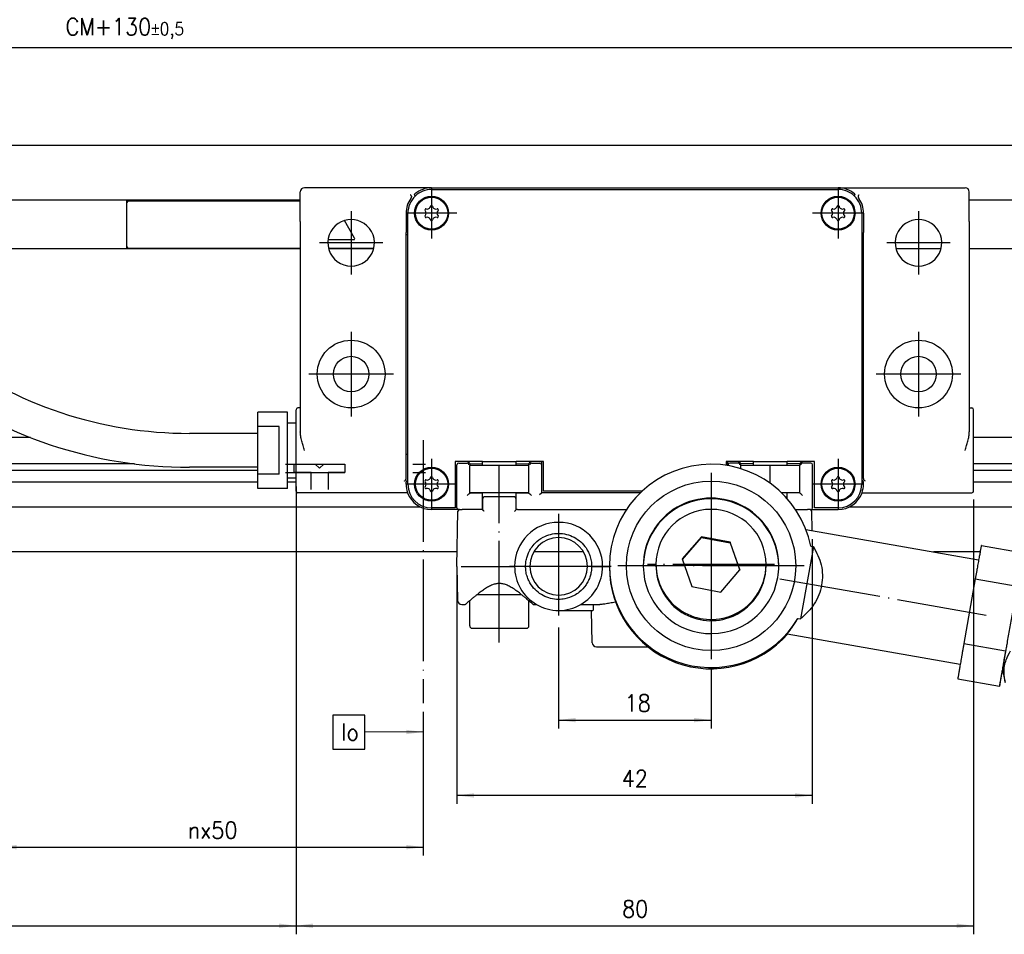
# Model space of a CAD drawing. Header units: millimetres. Extents: x -235 to 1299, y -109 to 485.
# Tile 5 of 33: x 67 to 183, y 89 to 197. Entities that reach past the tile are written whole.
import ezdxf

# ---------------------------------------------------------------- set-up
doc = ezdxf.new("R2010")
doc.units = ezdxf.units.MM
doc.linetypes.add('DASHED', pattern=[15, 7, -8])
doc.linetypes.add('DOT_CENTER', pattern=[14, 12, -1, 0, -1])
doc.layers.add('1', color=7, linetype='Continuous')
doc.styles.add('CONVERTER_11', font='txt.shx', dxfattribs={"width": 0.9})
doc.dimstyles.new('ME10_DIM_10', dxfattribs={"dimtxt": 2, "dimasz": 2, "dimexe": 1, "dimexo": 1, "dimgap": 1, "dimtad": 1, "dimdsep": 46, "dimtxsty": 'CONVERTER_11', "dimsah": 1, "dimcen": 0.09, "dimclrd": 2, "dimclre": 2, "dimclrt": 2, "dimadec": 0, "dimazin": 0, "dimtol": 1, "dimtp": 0.5, "dimtm": 0.5, "dimtfac": 0.75, "dimtdec": 0, "dimtix": 1, "dimtmove": 0, "dimatfit": 3, "dimfxl": 1, "dimtolj": 1, "dimtzin": 0, "dimarcsym": 0})
doc.dimstyles.new('ME10_DIM_16', dxfattribs={"dimtxt": 2, "dimasz": 2, "dimexe": 1, "dimexo": 1, "dimgap": 1, "dimtad": 1, "dimdsep": 46, "dimtxsty": 'CONVERTER_11', "dimsah": 1, "dimcen": 0.09, "dimclrd": 2, "dimclre": 2, "dimclrt": 2, "dimadec": 0, "dimazin": 0, "dimtfac": 1, "dimtdec": 4, "dimtix": 1, "dimtmove": 0, "dimatfit": 3, "dimfxl": 1, "dimtolj": 1, "dimtzin": 0, "dimarcsym": 0})
doc.dimstyles.new('ME10_DIM_17', dxfattribs={"dimtxt": 2, "dimasz": 2, "dimexe": 1, "dimexo": 1, "dimgap": 1, "dimtad": 1, "dimdsep": 46, "dimtxsty": 'CONVERTER_11', "dimsah": 1, "dimcen": 0.09, "dimclrd": 2, "dimclre": 2, "dimclrt": 2, "dimadec": 0, "dimazin": 0, "dimtfac": 1, "dimtdec": 4, "dimtix": 1, "dimtmove": 0, "dimatfit": 3, "dimfxl": 1, "dimtolj": 1, "dimtzin": 0, "dimarcsym": 0})
doc.dimstyles.new('ME10_DIM_18', dxfattribs={"dimtxt": 2, "dimasz": 2, "dimexe": 1, "dimexo": 1, "dimgap": 1, "dimtad": 1, "dimdsep": 46, "dimtxsty": 'CONVERTER_11', "dimsah": 1, "dimcen": 0.09, "dimclrd": 2, "dimclre": 2, "dimclrt": 2, "dimadec": 0, "dimazin": 0, "dimtfac": 1, "dimtdec": 4, "dimtix": 1, "dimtmove": 0, "dimatfit": 3, "dimfxl": 1, "dimtolj": 1, "dimtzin": 0, "dimarcsym": 0})
doc.dimstyles.new('ME10_DIM_19', dxfattribs={"dimtxt": 2, "dimasz": 2, "dimexe": 1, "dimexo": 1, "dimgap": 1, "dimtad": 1, "dimdsep": 46, "dimtxsty": 'CONVERTER_11', "dimsah": 1, "dimcen": 0.09, "dimclrd": 2, "dimclre": 2, "dimclrt": 2, "dimadec": 0, "dimazin": 0, "dimtfac": 1, "dimtdec": 4, "dimtix": 1, "dimtmove": 0, "dimatfit": 3, "dimfxl": 1, "dimtolj": 1, "dimtzin": 0, "dimarcsym": 0})
doc.dimstyles.new('ME10_DIM_20', dxfattribs={"dimtxt": 2, "dimasz": 2, "dimexe": 1, "dimexo": 1, "dimgap": 1, "dimtad": 1, "dimdec": 0, "dimdsep": 46, "dimtxsty": 'CONVERTER_11', "dimsah": 1, "dimcen": 0.09, "dimclrd": 2, "dimclre": 2, "dimclrt": 2, "dimadec": 0, "dimazin": 0, "dimtfac": 1, "dimtdec": 4, "dimtix": 1, "dimtmove": 0, "dimatfit": 3, "dimfxl": 1, "dimtolj": 1, "dimtzin": 0, "dimarcsym": 0})
doc.dimstyles.get("Standard").update_dxf_attribs({"dimtxt": 0.18, "dimasz": 0.18, "dimexe": 0.18, "dimexo": 0.0625, "dimgap": 0.09, "dimtad": 0, "dimtih": 1, "dimtoh": 1, "dimdec": 4, "dimzin": 0, "dimdsep": 46, "dimtxsty": 'Standard', "dimcen": 0.09, "dimadec": 0, "dimazin": 0, "dimtfac": 1, "dimtdec": 4, "dimtofl": 0, "dimtmove": 0, "dimatfit": 3, "dimfxl": 1, "dimtolj": 1, "dimtzin": 0, "dimarcsym": 0})

# ---------------------------------------------------------------- blocks, each defined once
blk = doc.blocks.new('IO__1', base_point=(79.73, 169.56))
at = {"color": 7, "linetype": 'Continuous'}
for p, q in [((79.73, 169.56), (79.73, 175.31)), ((79.95, 175.24), (100.23, 175.24)), ((106.64, 170.83), (105.44, 172.92)), ((103.51, 170.68), (106.56, 170.68)), ((79.95, 169.64), (100.23, 169.64)), ((103.56, 169.64), (108.9, 169.64))]:
    blk.add_line(p, q, dxfattribs=at)
for centre, radius, start, end in [((79.96, 175.04), 0.202, 90.4962, 178.504), ((79.96, 169.84), 0.202, 181.496, 269.5038), ((106.56, 170.78), 0.1, 270, 30)]:
    blk.add_arc(centre, radius, start, end, dxfattribs=at)
blk = doc.blocks.new('SCALE_BODY_120__4', base_point=(-30.27, 133.79))
at = {"color": 7, "linetype": 'Continuous'}
for p, q in [((189.73, 181.79), (-30.27, 181.79)), ((100.23, 175.31), (45.73, 175.31)), ((189.73, 175.31), (179.23, 175.31)), ((100.23, 169.56), (45.73, 169.56)), ((108.88, 169.56), (103.58, 169.56)), ((175.88, 169.56), (170.58, 169.56)), ((189.73, 169.56), (179.23, 169.56)), ((68.38, 147.29), (45.73, 147.29)), ((186.73, 147.29), (179.73, 147.29)), ((80.63, 144.2), (45.73, 144.2)), ((186.73, 144.2), (179.73, 144.2)), ((45.73, 143.45), (95.23, 143.45)), ((179.73, 143.45), (186.73, 143.45)), ((95.23, 142.03), (45.73, 142.03)), ((99.73, 142.03), (98.73, 142.03)), ((186.73, 142.03), (179.73, 142.03)), ((114.42, 139.09), (45.73, 139.09)), ((186.73, 139.09), (165.04, 139.09)), ((118.76, 133.79), (42.79, 133.79)), ((133.68, 133.79), (127.79, 133.79)), ((180.5, 133.79), (175.01, 133.79))]:
    blk.add_line(p, q, dxfattribs=at)
blk = doc.blocks.new('SCALE_PB_120__5', base_point=(-52.27, 133.79))
for name, p in [('SCALE_BODY_120__4', (-30.27, 133.79)), ('IO__1', (79.73, 169.56))]:
    blk.add_blockref(name, p)
blk = doc.blocks.new('READING_HEAD_BODY__13', base_point=(20.08, 138.79))
at = {"color": 7, "linetype": 'Continuous'}
for p, q in [((115.73, 176.79), (100.73, 176.79)), ((115.73, 176.79), (163.73, 176.79)), ((163.73, 176.79), (178.73, 176.79)), ((100.23, 172.79), (100.23, 176.29)), ((115.73, 176.59), (163.73, 176.59)), ((179.23, 172.79), (179.23, 176.29)), ((112.72, 173.79), (112.72, 171.5)), ((112.93, 171.3), (112.93, 173.79)), ((166.53, 173.79), (166.53, 171.3)), ((166.74, 173.79), (166.74, 171.5)), ((100.23, 172.79), (100.23, 150.79)), ((179.23, 172.79), (179.23, 150.79)), ((112.73, 171.29), (112.72, 171.3)), ((112.73, 171.29), (112.93, 171.29)), ((112.73, 145.29), (112.73, 171.29)), ((112.93, 171.29), (112.93, 171.3)), ((112.93, 145.29), (112.93, 171.29)), ((166.53, 171.3), (166.53, 171.29)), ((166.53, 171.29), (166.53, 145.29)), ((166.73, 171.29), (166.53, 171.29)), ((166.73, 171.29), (166.74, 171.3)), ((166.73, 145.29), (166.73, 171.29)), ((98.73, 150.29), (95.23, 150.29)), ((95.23, 148.62), (95.23, 150.29)), ((98.73, 149.04), (98.73, 150.29)), ((99.73, 149.04), (99.73, 150.59)), ((100.23, 150.79), (99.93, 150.79)), ((100.23, 150.79), (100.23, 147.97)), ((179.23, 150.79), (179.23, 147.97)), ((179.23, 150.79), (179.53, 150.79)), ((179.73, 140.99), (179.73, 150.59)), ((98.73, 149.04), (99.73, 149.04)), ((98.73, 142.54), (98.73, 149.04)), ((99.73, 142.54), (99.73, 149.04)), ((95.23, 147.79), (87.13, 147.79)), ((97.73, 148.62), (95.23, 148.62)), ((95.23, 142.96), (95.23, 148.62)), ((97.73, 142.96), (97.73, 148.62)), ((112.72, 145.28), (112.73, 145.29)), ((112.72, 142.5), (112.72, 145.08)), ((112.93, 145.29), (112.73, 145.29)), ((112.93, 145.28), (112.93, 145.29)), ((112.93, 142.3), (112.93, 145.28)), ((118.53, 144.49), (118.53, 138.99)), ((119.97, 144.49), (118.53, 144.49)), ((118.93, 144.29), (119.95, 144.29)), ((120.15, 144.31), (119.97, 144.49)), ((121.48, 144.49), (119.97, 144.49)), ((120.15, 144.31), (120.23, 144.22)), ((120.23, 144.22), (120.23, 143.99)), ((120.23, 144.22), (121.73, 144.21)), ((121.62, 144.49), (121.48, 144.49)), ((121.68, 144.49), (121.62, 144.49)), ((121.73, 144.49), (121.68, 144.49)), ((121.73, 144.46), (121.73, 144.49)), ((121.73, 144.49), (125.73, 144.49)), ((125.73, 144.46), (125.73, 144.49)), ((125.78, 144.49), (125.73, 144.49)), ((125.73, 144.21), (127.23, 144.22)), ((125.84, 144.49), (125.78, 144.49)), ((125.98, 144.49), (125.84, 144.49)), ((127.5, 144.49), (125.98, 144.49)), ((127.23, 144.22), (127.31, 144.31)), ((127.23, 143.99), (127.23, 144.22)), ((127.5, 144.49), (127.31, 144.31)), ((128.72, 144.49), (127.5, 144.49)), ((127.51, 144.29), (128.52, 144.29)), ((128.73, 144.49), (128.72, 144.49)), ((128.73, 140.79), (128.73, 144.49)), ((128.93, 144.49), (128.73, 144.49)), ((128.93, 140.99), (128.93, 144.49)), ((150.53, 144.49), (150.53, 144.02)), ((150.73, 144.49), (150.53, 144.49)), ((150.73, 143.98), (150.73, 144.49)), ((150.74, 144.49), (150.73, 144.49)), ((151.97, 144.49), (150.74, 144.49)), ((151.95, 144.29), (150.94, 144.29)), ((151.97, 144.49), (152.15, 144.31)), ((153.48, 144.49), (151.97, 144.49)), ((152.23, 144.22), (152.15, 144.31)), ((152.23, 143.99), (152.23, 144.22)), ((153.73, 144.21), (152.23, 144.22)), ((153.62, 144.49), (153.48, 144.49)), ((153.68, 144.49), (153.62, 144.49)), ((153.73, 144.49), (153.68, 144.49)), ((153.73, 144.46), (153.73, 144.49)), ((153.73, 144.49), (157.73, 144.49)), ((157.73, 144.46), (157.73, 144.49)), ((157.78, 144.49), (157.73, 144.49)), ((159.23, 144.22), (157.73, 144.21)), ((157.84, 144.49), (157.78, 144.49)), ((157.98, 144.49), (157.84, 144.49)), ((159.5, 144.49), (157.98, 144.49)), ((159.31, 144.31), (159.23, 144.22)), ((159.23, 144.22), (159.23, 143.99)), ((159.31, 144.31), (159.5, 144.49)), ((160.93, 144.49), (159.5, 144.49)), ((160.53, 144.29), (159.51, 144.29)), ((160.93, 138.99), (160.93, 144.49)), ((166.53, 145.29), (166.73, 145.29)), ((166.53, 145.29), (166.53, 145.28)), ((166.53, 145.28), (166.53, 142.3)), ((166.74, 145.28), (166.73, 145.29)), ((166.74, 142.5), (166.74, 145.08)), ((95.23, 143.79), (87.13, 143.79)), ((118.73, 138.99), (118.73, 144.09)), ((120.23, 140.79), (120.23, 143.99)), ((123.73, 140.79), (123.73, 143.99)), ((127.23, 140.79), (127.23, 143.99)), ((152.23, 143.63), (152.23, 143.99)), ((155.73, 141.9), (155.73, 143.99)), ((159.23, 140.79), (159.23, 143.99)), ((160.73, 138.99), (160.73, 144.09)), ((95.23, 141.29), (95.23, 142.96)), ((97.73, 142.96), (95.23, 142.96)), ((98.73, 142.54), (99.73, 142.54)), ((98.73, 141.29), (98.73, 142.54)), ((99.73, 140.99), (99.73, 142.54)), ((112.73, 141.79), (112.73, 142.03)), ((112.79, 142.16), (112.93, 142.3)), ((112.93, 141.79), (112.93, 142.3)), ((166.68, 142.16), (166.53, 142.3)), ((166.53, 142.3), (166.53, 141.79)), ((166.73, 141.79), (166.73, 142.03)), ((98.73, 141.29), (95.23, 141.29)), ((100.73, 140.79), (99.93, 140.79)), ((112.9, 140.79), (100.73, 140.79)), ((120.12, 140.64), (120.23, 140.75)), ((120.23, 140.79), (120.23, 140.75)), ((120.23, 140.75), (121.73, 140.77)), ((125.73, 140.77), (127.23, 140.75)), ((127.23, 140.75), (127.23, 140.79)), ((127.23, 140.75), (127.34, 140.64)), ((128.69, 140.75), (128.49, 140.55)), ((128.69, 140.75), (128.73, 140.79)), ((140.4, 140.79), (128.73, 140.79)), ((140.61, 140.99), (128.93, 140.99)), ((159.23, 140.75), (157.73, 140.77)), ((159.23, 140.79), (159.23, 140.75)), ((159.34, 140.64), (159.23, 140.75)), ((166.56, 140.79), (178.73, 140.79)), ((178.73, 140.79), (179.53, 140.79)), ((119.92, 140.44), (120.12, 140.64)), ((127.54, 140.44), (127.34, 140.64)), ((159.54, 140.44), (159.34, 140.64)), ((118.53, 138.99), (115.73, 138.99)), ((118.93, 138.79), (115.73, 138.79)), ((118.95, 138.79), (118.93, 138.79)), ((119.04, 138.79), (118.95, 138.79)), ((119.04, 138.79), (119.34, 138.79)), ((121.46, 138.79), (119.34, 138.79)), ((121.53, 138.79), (121.46, 138.79)), ((121.58, 138.79), (121.53, 138.79)), ((121.73, 138.79), (121.58, 138.79)), ((125.88, 138.79), (125.73, 138.79)), ((125.88, 138.79), (125.93, 138.79)), ((125.93, 138.79), (126.01, 138.79)), ((126.01, 138.79), (138.73, 138.79)), ((158.73, 138.79), (160.12, 138.79)), ((160.42, 138.79), (160.12, 138.79)), ((160.42, 138.79), (160.51, 138.79)), ((160.51, 138.79), (160.53, 138.79)), ((160.53, 138.79), (163.73, 138.79)), ((163.73, 138.99), (160.93, 138.99))]:
    blk.add_line(p, q, dxfattribs=at)
for centre, radius in [((115.73, 173.79), 2), ((115.73, 173.79), 1.9), ((163.73, 173.79), 2), ((163.73, 173.79), 1.9), ((106.23, 154.79), 4), ((173.23, 154.79), 4), ((106.23, 154.79), 2.1), ((173.23, 154.79), 2.1), ((115.73, 141.79), 2), ((115.73, 141.79), 1.9), ((163.73, 141.79), 2), ((163.73, 141.79), 1.9)]:
    blk.add_circle(centre, radius, dxfattribs=at)
for centre, radius, start, end in [((100.73, 176.29), 0.5, 90, 180), ((115.73, 173.79), 3, 90, 130.7524), ((163.73, 173.79), 3, 49.2476, 90), ((178.73, 176.29), 0.5, 0, 90), ((115.73, 173.79), 2.8, 133.6826, 180), ((115.73, 173.79), 2.8, 90, 133.6826), ((163.73, 173.79), 2.8, 46.3174, 90), ((163.73, 173.79), 2.8, 0, 46.3174), ((115.73, 173.79), 3.01, 144.5323, 180), ((115.21, 174.69), 0.413, 253.0643, 346.9357), ((115.73, 174.57), 0.121, 13.0643, 166.9357), ((116.25, 174.69), 0.413, 193.0643, 286.9357), ((163.21, 174.69), 0.413, 253.0643, 346.9357), ((163.73, 174.57), 0.121, 13.0643, 166.9357), ((164.25, 174.69), 0.413, 193.0643, 286.9357), ((163.73, 173.79), 3.01, 360, 35.4677), ((115.06, 174.18), 0.121, 73.0643, 226.9357), ((115.06, 173.4), 0.121, 133.0643, 286.9357), ((114.69, 173.79), 0.413, 313.0643, 46.9357), ((115.21, 172.89), 0.413, 13.0643, 106.9357), ((116.25, 172.89), 0.413, 73.0643, 166.9357), ((116.77, 173.79), 0.413, 133.0643, 226.9357), ((116.41, 174.18), 0.121, 313.0643, 106.9357), ((116.41, 173.4), 0.121, 253.0643, 46.9357), ((163.06, 174.18), 0.121, 73.0643, 226.9357), ((163.06, 173.4), 0.121, 133.0643, 286.9357), ((162.69, 173.79), 0.413, 313.0643, 46.9357), ((163.21, 172.89), 0.413, 13.0643, 106.9357), ((164.25, 172.89), 0.413, 73.0643, 166.9357), ((164.77, 173.79), 0.413, 133.0643, 226.9357), ((164.41, 174.18), 0.121, 313.0643, 106.9357), ((164.41, 173.4), 0.121, 253.0643, 46.9357), ((106.23, 170.29), 2.75, 123.5573, 56.4427), ((106.23, 170.29), 2.75, 56.4427, 123.5573), ((115.73, 173.01), 0.121, 193.0643, 346.9357), ((163.73, 173.01), 0.121, 193.0643, 346.9357), ((173.23, 170.29), 2.75, 123.5573, 56.4427), ((173.23, 170.29), 2.75, 56.4427, 123.5573), ((87.13, 195.79), 48, 233.1301, 270), ((87.13, 195.79), 52, 233.1301, 270), ((99.93, 150.59), 0.2, 90, 180), ((179.53, 150.59), 0.2, 0, 90), ((118.93, 144.09), 0.2, 90, 180), ((119.94, 144.09), 0.202, 1.496, 89.5038), ((127.52, 144.09), 0.202, 90.4962, 178.504), ((128.52, 144.09), 0.202, 1.496, 89.5038), ((150.94, 144.09), 0.202, 90.4962, 178.504), ((151.94, 144.09), 0.202, 1.496, 89.5038), ((159.52, 144.09), 0.202, 90.4962, 178.504), ((160.53, 144.09), 0.2, 0, 90), ((112.91, 142.03), 0.179, 133.9012, 178.9184), ((115.06, 142.18), 0.121, 73.0643, 226.9357), ((114.69, 141.79), 0.413, 313.0643, 46.9357), ((115.21, 142.69), 0.413, 253.0643, 346.9357), ((115.73, 142.57), 0.121, 13.0643, 166.9357), ((116.25, 142.69), 0.413, 193.0643, 286.9357), ((116.77, 141.79), 0.413, 133.0643, 226.9357), ((116.41, 142.18), 0.121, 313.0643, 106.9357), ((163.06, 142.18), 0.121, 73.0643, 226.9357), ((162.69, 141.79), 0.413, 313.0643, 46.9357), ((163.21, 142.69), 0.413, 253.0643, 346.9357), ((163.73, 142.57), 0.121, 13.0643, 166.9357), ((164.25, 142.69), 0.413, 193.0643, 286.9357), ((164.77, 141.79), 0.413, 133.0643, 226.9357), ((164.41, 142.18), 0.121, 313.0643, 106.9357), ((166.55, 142.03), 0.179, 1.0816, 46.0988), ((99.93, 140.99), 0.2, 180, 270), ((115.73, 141.79), 3, 180, 199.4712), ((115.73, 141.79), 3, 199.4712, 270), ((115.73, 141.79), 2.8, 180, 270), ((115.06, 141.4), 0.121, 133.0643, 286.9357), ((115.21, 140.89), 0.413, 13.0643, 106.9357), ((115.73, 141.01), 0.121, 193.0643, 346.9357), ((116.25, 140.89), 0.413, 73.0643, 166.9357), ((116.41, 141.4), 0.121, 253.0643, 46.9357), ((163.06, 141.4), 0.121, 133.0643, 286.9357), ((163.21, 140.89), 0.413, 13.0643, 106.9357), ((163.73, 141.01), 0.121, 193.0643, 346.9357), ((163.73, 141.79), 2.8, 270, 0), ((163.73, 141.79), 3, 270, 340.5288), ((164.25, 140.89), 0.413, 73.0643, 166.9357), ((164.41, 141.4), 0.121, 253.0643, 46.9357), ((163.73, 141.79), 3, 340.5288, 0), ((179.53, 140.99), 0.2, 270, 0), ((118.93, 138.99), 0.2, 180, 270), ((160.53, 138.99), 0.2, 270, 0)]:
    blk.add_arc(centre, radius, start, end, dxfattribs=at)
for points, knots in [([(113.34, 175.81), (113.33, 175.82), (113.32, 175.86), (113.3, 175.9), (113.27, 175.94), (113.25, 175.96), (113.24, 175.97)], [0, 0, 0, 0, 0.0395142, 0.1011299, 0.1353171, 0.1876092, 0.1876092, 0.1876092, 0.1876092]), ([(113.34, 175.81), (113.34, 175.81), (113.34, 175.8), (113.35, 175.77), (113.35, 175.73), (113.34, 175.68), (113.33, 175.63), (113.31, 175.59), (113.29, 175.55), (113.28, 175.54)], [0, 0, 0, 0, 0.0162765, 0.0330252, 0.0759939, 0.1464085, 0.1774028, 0.2271299, 0.2930453, 0.2930453, 0.2930453, 0.2930453]), ([(113.73, 175.97), (113.73, 175.98), (113.73, 175.99), (113.74, 176.02), (113.75, 176.04), (113.76, 176.05), (113.77, 176.06)], [0, 0, 0, 0, 0.0184903, 0.0481286, 0.0728555, 0.1023519, 0.1023519, 0.1023519, 0.1023519]), ([(113.8, 175.81), (113.79, 175.83), (113.78, 175.86), (113.76, 175.9), (113.75, 175.94), (113.74, 175.96), (113.73, 175.97)], [0, 0, 0, 0, 0.0469278, 0.0943863, 0.1326576, 0.1711411, 0.1711411, 0.1711411, 0.1711411]), ([(165.66, 175.81), (165.67, 175.83), (165.68, 175.86), (165.7, 175.9), (165.71, 175.94), (165.72, 175.96), (165.73, 175.97)], [0, 0, 0, 0, 0.0471404, 0.0943863, 0.1326604, 0.1711411, 0.1711411, 0.1711411, 0.1711411]), ([(165.73, 175.97), (165.73, 175.98), (165.73, 175.99), (165.72, 176.02), (165.71, 176.04), (165.7, 176.05), (165.69, 176.06)], [0, 0, 0, 0, 0.0228, 0.0481495, 0.0770228, 0.1023616, 0.1023616, 0.1023616, 0.1023616]), ([(166.12, 175.81), (166.12, 175.81), (166.12, 175.8), (166.11, 175.76), (166.11, 175.72), (166.12, 175.66), (166.14, 175.61), (166.16, 175.57), (166.18, 175.55), (166.19, 175.54)], [0, 0, 0, 0, 0.0152616, 0.0330251, 0.0985064, 0.1463876, 0.2079147, 0.258611, 0.2930184, 0.2930184, 0.2930184, 0.2930184]), ([(166.12, 175.81), (166.13, 175.82), (166.14, 175.86), (166.17, 175.9), (166.19, 175.94), (166.21, 175.96), (166.22, 175.97)], [0, 0, 0, 0, 0.0395142, 0.1011299, 0.1497805, 0.1876219, 0.1876219, 0.1876219, 0.1876219]), ([(112.72, 171.3), (112.72, 171.33), (112.72, 171.4), (112.72, 171.46), (112.72, 171.5)], [0, 0, 0, 0, 0.0954986, 0.2000077, 0.2000077, 0.2000077, 0.2000077]), ([(166.74, 171.3), (166.74, 171.33), (166.74, 171.4), (166.74, 171.46), (166.74, 171.5)], [0, 0, 0, 0, 0.0954986, 0.2000077, 0.2000077, 0.2000077, 0.2000077]), ([(100.73, 145.79), (100.67, 145.97), (100.56, 146.34), (100.4, 146.89), (100.27, 147.43), (100.24, 147.8), (100.23, 147.97)], [0, 0, 0, 0, 0.585172, 1.15029, 1.728355, 2.243029, 2.243029, 2.243029, 2.243029]), ([(178.73, 145.79), (178.79, 145.97), (178.91, 146.34), (179.06, 146.89), (179.19, 147.43), (179.22, 147.8), (179.23, 147.97)], [0, 0, 0, 0, 0.585172, 1.15029, 1.728355, 2.243029, 2.243029, 2.243029, 2.243029]), ([(112.72, 145.08), (112.72, 145.11), (112.72, 145.18), (112.72, 145.24), (112.72, 145.28)], [0, 0, 0, 0, 0.1045091, 0.2000077, 0.2000077, 0.2000077, 0.2000077]), ([(166.74, 145.08), (166.74, 145.11), (166.74, 145.18), (166.74, 145.24), (166.74, 145.28)], [0, 0, 0, 0, 0.1045091, 0.2000077, 0.2000077, 0.2000077, 0.2000077]), ([(112.52, 142.16), (112.53, 142.17), (112.56, 142.19), (112.6, 142.22), (112.63, 142.26), (112.65, 142.29), (112.66, 142.3)], [0, 0, 0, 0, 0.0476857, 0.0978293, 0.1618493, 0.2037182, 0.2037182, 0.2037182, 0.2037182]), ([(112.66, 142.3), (112.67, 142.31), (112.69, 142.34), (112.7, 142.39), (112.72, 142.45), (112.72, 142.48), (112.72, 142.5)], [0, 0, 0, 0, 0.0413639, 0.1036272, 0.1630499, 0.2074835, 0.2074835, 0.2074835, 0.2074835]), ([(166.8, 142.3), (166.79, 142.32), (166.77, 142.35), (166.76, 142.4), (166.75, 142.45), (166.75, 142.48), (166.74, 142.5)], [0, 0, 0, 0, 0.0502588, 0.1036344, 0.1549685, 0.2074971, 0.2074971, 0.2074971, 0.2074971]), ([(166.94, 142.16), (166.93, 142.17), (166.9, 142.19), (166.86, 142.22), (166.83, 142.26), (166.81, 142.29), (166.8, 142.3)], [0, 0, 0, 0, 0.0476857, 0.0978293, 0.1618493, 0.2037182, 0.2037182, 0.2037182, 0.2037182])]:
    blk.add_open_spline(points, degree=3, knots=knots, dxfattribs=at)
at = {"layer": '1', "color": 2, "linetype": 'DOT_CENTER'}
for p, q in [((115.73, 176.79), (115.73, 170.79)), ((163.73, 176.79), (163.73, 170.79)), ((106.23, 174.04), (106.23, 166.54)), ((118.73, 173.79), (112.73, 173.79)), ((166.73, 173.79), (160.73, 173.79)), ((173.23, 174.04), (173.23, 166.54)), ((109.98, 170.29), (102.48, 170.29)), ((176.98, 170.29), (169.48, 170.29)), ((106.23, 159.79), (106.23, 149.79)), ((173.23, 159.79), (173.23, 149.79)), ((111.23, 154.79), (101.23, 154.79)), ((178.23, 154.79), (168.23, 154.79)), ((115.73, 144.79), (115.73, 138.79)), ((163.73, 144.79), (163.73, 138.79)), ((118.73, 141.79), (112.73, 141.79)), ((166.73, 141.79), (160.73, 141.79))]:
    blk.add_line(p, q, dxfattribs=at)
blk = doc.blocks.new('BLOCK__14', base_point=(118.73, 122.59))
at = {"color": 7, "linetype": 'Continuous'}
for p, q in [((121.73, 144.46), (121.73, 144.49)), ((121.73, 144.49), (125.73, 144.49)), ((121.73, 143.99), (121.73, 144.46)), ((125.73, 144.46), (125.73, 144.49)), ((125.73, 143.99), (125.73, 144.46)), ((153.73, 144.46), (153.73, 144.49)), ((153.73, 144.49), (157.73, 144.49)), ((153.73, 143.99), (153.73, 144.46)), ((157.73, 144.46), (157.73, 144.49)), ((157.73, 143.99), (157.73, 144.46)), ((121.73, 143.99), (120.23, 143.99)), ((120.23, 140.79), (120.23, 143.99)), ((123.73, 143.99), (121.73, 143.99)), ((123.73, 140.79), (123.73, 143.99)), ((125.73, 143.99), (123.73, 143.99)), ((127.23, 143.99), (125.73, 143.99)), ((127.23, 140.79), (127.23, 143.99)), ((152.23, 143.63), (152.23, 143.99)), ((153.73, 143.99), (152.23, 143.99)), ((155.73, 143.99), (153.73, 143.99)), ((155.73, 141.9), (155.73, 143.99)), ((157.73, 143.99), (155.73, 143.99)), ((159.23, 143.99), (157.73, 143.99)), ((159.23, 140.79), (159.23, 143.99)), ((121.73, 140.79), (120.23, 140.79)), ((121.73, 140.52), (121.73, 140.79)), ((123.73, 140.79), (121.73, 140.79)), ((125.73, 140.79), (123.73, 140.79)), ((125.73, 140.52), (125.73, 140.79)), ((127.23, 140.79), (125.73, 140.79)), ((157.73, 140.79), (157.06, 140.79)), ((159.23, 140.79), (157.73, 140.79)), ((157.73, 140.52), (157.73, 140.79)), ((121.73, 138.99), (121.73, 140.52)), ((121.75, 140.09), (121.73, 138.99)), ((125.51, 140.29), (121.95, 140.29)), ((125.73, 138.99), (125.71, 140.09)), ((125.73, 138.99), (125.73, 140.52)), ((157.73, 140.09), (157.73, 140.52)), ((118.73, 132.09), (118.84, 138.59)), ((119.04, 138.79), (119.34, 138.79)), ((121.46, 138.79), (119.34, 138.79)), ((121.53, 138.79), (121.46, 138.79)), ((121.58, 138.79), (121.53, 138.79)), ((121.73, 138.79), (121.58, 138.79)), ((121.73, 138.79), (121.73, 138.99)), ((121.73, 138.99), (121.73, 138.79)), ((125.73, 138.79), (125.73, 138.99)), ((125.73, 138.79), (125.73, 138.99)), ((125.88, 138.79), (125.73, 138.79)), ((125.88, 138.79), (125.93, 138.79)), ((125.93, 138.79), (126.01, 138.79)), ((126.01, 138.79), (138.73, 138.79)), ((158.73, 138.79), (160.12, 138.79)), ((160.42, 138.79), (160.12, 138.79)), ((160.66, 136.32), (160.62, 138.59)), ((118.73, 132.09), (118.8, 128.08)), ((119.23, 132.09), (125.53, 132.09)), ((126.83, 132.09), (125.53, 132.09)), ((134.63, 132.09), (135.93, 132.09)), ((135.93, 132.09), (136.73, 132.09)), ((120.23, 125.09), (120.23, 128.04)), ((121.15, 128.79), (126.31, 128.79)), ((127.23, 125.09), (127.23, 128.04)), ((119.3, 127.59), (119.71, 127.59)), ((127.75, 127.59), (128.12, 127.59)), ((130.73, 126.89), (134.62, 126.89)), ((133.34, 127.59), (135.58, 127.59)), ((134.62, 126.89), (134.77, 126.89)), ((134.69, 123.08), (134.62, 126.89)), ((120.53, 124.79), (126.93, 124.79)), ((135.19, 122.59), (141.28, 122.59))]:
    blk.add_line(p, q, dxfattribs=at)
for centre, radius, start, end in [((121.95, 140.09), 0.2, 90, 179), ((125.51, 140.09), 0.2, 1, 90), ((157.51, 140.09), 0.2, 8.7393, 75.4916), ((119.04, 138.59), 0.2, 90, 179), ((160.42, 138.59), 0.2, 1, 90), ((130.73, 132.09), 5.2, 0, 180), ((130.73, 132.09), 3.4, 360, 180), ((130.73, 132.09), 5.2, 180, 239.9267), ((130.73, 132.09), 3.4, 180, 360), ((130.73, 132.09), 5.2, 300.0733, 0), ((119.3, 128.09), 0.5, 181, 270), ((130.73, 132.09), 5.2, 239.9267, 270), ((130.73, 132.09), 5.2, 270, 300.0733), ((120.53, 125.09), 0.3, 180, 270), ((126.93, 125.09), 0.3, 270, 0), ((135.19, 123.09), 0.5, 181, 270)]:
    blk.add_arc(centre, radius, start, end, dxfattribs=at)
for points, knots in [([(121.93, 138.59), (121.91, 138.6), (121.89, 138.63), (121.85, 138.67), (121.82, 138.7), (121.79, 138.73), (121.76, 138.76), (121.74, 138.78), (121.73, 138.79)], [0, 0, 0, 0, 0.0540526, 0.1059823, 0.1538317, 0.1958124, 0.2368675, 0.2779385, 0.2779385, 0.2779385, 0.2779385]), ([(125.53, 138.59), (125.57, 138.63), (125.63, 138.69), (125.7, 138.76), (125.73, 138.79)], [0, 0, 0, 0, 0.145904, 0.2779308, 0.2779308, 0.2779308, 0.2779308]), ([(126.83, 132.09), (126.84, 132.28), (126.86, 132.67), (126.98, 133.21), (127.19, 133.75), (127.49, 134.3), (128.04, 134.96), (128.81, 135.54), (129.78, 135.91), (130.73, 136.03), (131.68, 135.91), (132.58, 135.56), (133.37, 135.01), (133.92, 134.38), (134.26, 133.77), (134.48, 133.21), (134.61, 132.64), (134.62, 132.25), (134.63, 132.09)], [0, 0, 0, 0, 0.577936, 1.156099, 1.655982, 2.30623, 3.042126, 4.209935, 5.161703, 6.113632, 7.06556, 8.017328, 8.969737, 9.921769, 10.496937, 11.071954, 11.726093, 12.227998, 12.227998, 12.227998, 12.227998]), ([(134.63, 132.09), (134.62, 131.87), (134.6, 131.48), (134.46, 130.92), (134.26, 130.4), (133.88, 129.73), (133.31, 129.11), (132.45, 128.55), (131.61, 128.25), (130.66, 128.16), (129.78, 128.27), (128.88, 128.61), (128.09, 129.16), (127.54, 129.79), (127.2, 130.4), (126.98, 130.97), (126.85, 131.53), (126.84, 131.92), (126.83, 132.09)], [0, 0, 0, 0, 0.654078, 1.156044, 1.731061, 2.306228, 3.474255, 4.209932, 5.377348, 6.112894, 7.064822, 8.01659, 8.968999, 9.921031, 10.496199, 11.071216, 11.725355, 12.22726, 12.22726, 12.22726, 12.22726]), ([(126.31, 128.79), (126.17, 128.9), (125.91, 129.1), (125.47, 129.41), (125.04, 129.68), (124.58, 129.91), (124.15, 130.04), (123.73, 130.08), (123.31, 130.04), (122.89, 129.91), (122.43, 129.69), (121.99, 129.41), (121.56, 129.1), (121.29, 128.9), (121.15, 128.79)], [0, 0, 0, 0, 0.532627, 0.999464, 1.586745, 2.082155, 2.521599, 2.927371, 3.332907, 3.771838, 4.267269, 4.854593, 5.322993, 5.857685, 5.857685, 5.857685, 5.857685]), ([(120.23, 128.04), (120.21, 128.02), (120.18, 127.99), (120.07, 127.91), (119.92, 127.77), (119.79, 127.66), (119.72, 127.59), (119.71, 127.59), (119.71, 127.59)], [0, 0, 0, 0, 0.0709259, 0.1427607, 0.4006048, 0.6703183, 0.6796532, 0.6889881, 0.6889881, 0.6889881, 0.6889881]), ([(121.15, 128.79), (121.06, 128.72), (120.87, 128.57), (120.62, 128.36), (120.41, 128.19), (120.29, 128.09), (120.23, 128.04)], [0, 0, 0, 0, 0.352742, 0.734085, 0.956603, 1.18899, 1.18899, 1.18899, 1.18899]), ([(126.31, 128.79), (126.4, 128.72), (126.59, 128.57), (126.86, 128.35), (127.11, 128.14), (127.33, 127.96), (127.54, 127.77), (127.67, 127.66), (127.74, 127.59), (127.75, 127.59), (127.75, 127.59)], [0, 0, 0, 0, 0.352742, 0.734085, 1.024532, 1.331749, 1.589593, 1.859307, 1.868642, 1.877977, 1.877977, 1.877977, 1.877977]), ([(134.82, 127.08), (134.82, 127.06), (134.82, 127.01), (134.8, 126.95), (134.79, 126.9), (134.77, 126.89), (134.77, 126.89)], [0, 0, 0, 0, 0.0766929, 0.1411579, 0.1856596, 0.2097414, 0.2097414, 0.2097414, 0.2097414]), ([(134.81, 127.59), (134.81, 127.57), (134.81, 127.53), (134.81, 127.43), (134.81, 127.28), (134.82, 127.15), (134.82, 127.08)], [0, 0, 0, 0, 0.0548525, 0.109705, 0.3066195, 0.5035339, 0.5035339, 0.5035339, 0.5035339]), ([(137.46, 127.88), (137.45, 127.88), (137.43, 127.87), (137.2, 127.83), (136.79, 127.75), (136.23, 127.64), (135.86, 127.6), (135.65, 127.59), (135.6, 127.59), (135.58, 127.59)], [0, 0, 0, 0, 0.030362, 0.060677, 0.698178, 1.272372, 1.770427, 1.837892, 1.903454, 1.903454, 1.903454, 1.903454])]:
    blk.add_open_spline(points, degree=3, knots=knots, dxfattribs=at)
at = {"layer": '1', "color": 2, "linetype": 'DOT_CENTER'}
for p, q in [((123.73, 123.09), (123.73, 140.79)), ((130.73, 138.29), (130.73, 125.89)), ((130.73, 138.29), (130.73, 125.89)), ((136.93, 132.09), (124.53, 132.09)), ((136.93, 132.09), (124.53, 132.09))]:
    blk.add_line(p, q, dxfattribs=at)
blk = doc.blocks.new('COUPLING_BAR__15', base_point=(136.73, 93.95))
at = {"color": 7, "linetype": 'Continuous'}
for p, q in [((159.94, 136.44), (180.33, 132.85)), ((147.59, 135.59), (145.33, 132.97)), ((145.35, 132.92), (147.59, 135.52)), ((151, 134.94), (147.59, 135.59)), ((147.59, 135.59), (147.59, 135.52)), ((147.59, 135.52), (151, 134.87)), ((151, 134.94), (151, 134.87)), ((152.13, 131.67), (151, 134.94)), ((151, 134.87), (152.12, 131.65)), ((160.81, 134.43), (159.3, 125.88)), ((160.5, 134.48), (160.81, 134.43)), ((180.65, 134.57), (185.57, 133.7)), ((145.33, 132.97), (146.47, 129.7)), ((136.73, 132.15), (136.73, 132)), ((142.23, 132.18), (142.23, 132.32)), ((149.87, 129.05), (152.13, 131.67)), ((155.23, 132.18), (155.23, 132.32)), ((179.93, 130.63), (178.59, 123)), ((179.93, 130.63), (184.86, 129.76)), ((146.47, 129.7), (149.87, 129.05)), ((159, 125.94), (159.3, 125.88)), ((157.73, 124.14), (178.16, 120.54)), ((178.59, 123), (183.51, 122.13)), ((183.13, 119.87), (183.45, 118.37)), ((177.87, 118.81), (182.79, 117.94))]:
    blk.add_line(p, q, dxfattribs=at)
blk.add_circle((148.73, 132.15), 10, dxfattribs=at)
for centre, radius, start, end in [((148.73, 132.15), 12, 11.1873, 180), ((148.73, 132.15), 8, 359.9938, 180.0062), ((148.73, 132.07), 8, 0.5562, 179.4438), ((148.73, 132.32), 6.5, 0, 180), ((148.73, 132.15), 12, 180, 328.8149), ((148.73, 132), 12, 180, 319.0449), ((148.73, 132.15), 8, 180, 180.2781), ((148.73, 132.07), 8, 179.7219, 180), ((148.73, 132.15), 8, 180.5625, 349.9954), ((148.73, 132.32), 6.5, 180, 289.1737), ((148.73, 132.18), 6.5, 180, 289.1737), ((148.73, 132.32), 6.5, 289.1737, 0), ((148.73, 132.18), 6.5, 289.1737, 0), ((148.73, 132.15), 8, 350.0015, 360)]:
    blk.add_arc(centre, radius, start, end, dxfattribs=at)
for points, knots in [([(160.81, 134.43), (161.18, 133.72), (161.93, 132.31), (161.91, 129.85), (161.08, 127.54), (159.9, 126.44), (159.3, 125.88)], [0, 0, 0, 0, 2.361075, 4.734983, 7.124258, 9.522858, 9.522858, 9.522858, 9.522858]), ([(180.65, 134.57), (180.65, 134.56), (180.64, 134.54), (180.63, 134.5), (180.62, 134.42), (180.6, 134.32), (180.57, 134.19), (180.54, 134.02), (180.51, 133.84), (180.47, 133.62), (180.43, 133.38), (180.38, 133.12), (180.33, 132.83), (180.27, 132.52), (180.21, 132.18), (180.15, 131.82), (180.08, 131.44), (180.01, 131.04), (179.96, 130.77), (179.93, 130.63)], [0, 0, 0, 0, 0.01582, 0.062615, 0.139719, 0.246431, 0.382048, 0.545866, 0.73718, 0.955285, 1.199475, 1.469045, 1.76329, 2.081505, 2.422984, 2.787023, 3.172915, 3.579955, 4.007438, 4.007438, 4.007438, 4.007438]), ([(185.23, 131.77), (185.23, 131.76), (185.22, 131.72), (185.2, 131.61), (185.17, 131.45), (185.13, 131.23), (185.08, 130.95), (185.02, 130.61), (184.95, 130.22), (184.87, 129.79), (184.78, 129.3), (184.67, 128.7), (184.54, 127.97), (184.4, 127.13), (184.24, 126.26), (184.09, 125.39), (183.94, 124.53), (183.79, 123.69), (183.66, 122.96), (183.56, 122.35), (183.47, 121.86), (183.4, 121.43), (183.33, 121.04), (183.27, 120.7), (183.22, 120.42), (183.19, 120.2), (183.16, 120.03), (183.14, 119.93), (183.14, 119.88), (183.13, 119.87)], [0, 0, 0, 0, 0.038632, 0.143003, 0.310545, 0.538671, 0.824787, 1.166304, 1.560628, 2.005167, 2.49733, 3.034522, 3.8566, 4.716144, 5.598169, 6.487687, 7.369712, 8.229257, 9.051334, 9.588527, 10.080689, 10.525228, 10.919553, 11.261069, 11.547186, 11.775311, 11.942854, 12.047225, 12.085857, 12.085857, 12.085857, 12.085857]), ([(157.73, 124.14), (157.73, 124.14), (157.73, 124.14), (157.74, 124.15), (157.74, 124.16), (157.76, 124.18), (157.78, 124.21), (157.83, 124.27), (157.88, 124.34), (157.94, 124.42), (158.02, 124.51), (158.11, 124.64), (158.23, 124.79), (158.37, 124.99), (158.52, 125.2), (158.68, 125.43), (158.84, 125.68), (158.94, 125.85), (159, 125.94)], [0, 0, 0, 0, 0.002907, 0.005813, 0.020136, 0.036529, 0.085182, 0.150571, 0.239145, 0.343886, 0.463667, 0.597365, 0.815185, 1.053892, 1.312556, 1.590297, 1.886286, 2.199755, 2.199755, 2.199755, 2.199755]), ([(178.59, 123), (178.56, 122.85), (178.51, 122.56), (178.44, 122.14), (178.37, 121.74), (178.3, 121.36), (178.24, 121), (178.18, 120.67), (178.13, 120.36), (178.08, 120.08), (178.04, 119.83), (178, 119.6), (177.96, 119.4), (177.94, 119.23), (177.91, 119.08), (177.89, 118.97), (177.88, 118.89), (177.87, 118.84), (177.87, 118.82), (177.87, 118.81)], [0, 0, 0, 0, 0.450914, 0.8807, 1.288557, 1.673685, 2.035284, 2.372554, 2.684695, 2.970906, 3.230388, 3.46234, 3.665963, 3.840457, 3.985021, 4.098857, 4.181166, 4.231154, 4.24806, 4.24806, 4.24806, 4.24806]), ([(183.51, 122.13), (183.49, 121.98), (183.43, 121.69), (183.36, 121.27), (183.29, 120.87), (183.23, 120.49), (183.16, 120.13), (183.11, 119.8), (183.05, 119.5), (183, 119.21), (182.96, 118.96), (182.92, 118.73), (182.89, 118.53), (182.86, 118.36), (182.84, 118.21), (182.82, 118.1), (182.81, 118.02), (182.8, 117.97), (182.8, 117.95), (182.79, 117.94)], [0, 0, 0, 0, 0.450914, 0.8807, 1.288557, 1.673685, 2.035284, 2.372554, 2.684695, 2.970906, 3.230388, 3.46234, 3.665963, 3.840457, 3.985021, 4.098857, 4.181166, 4.231154, 4.24806, 4.24806, 4.24806, 4.24806]), ([(183.45, 118.37), (183.39, 118.78), (183.29, 119.44), (183.37, 120.35), (183.61, 121.22), (183.92, 121.79), (184.11, 122.14)], [0, 0, 0, 0, 1.237471, 1.982029, 2.729594, 3.922867, 3.922867, 3.922867, 3.922867]), ([(182.79, 117.94), (182.8, 117.95), (182.8, 117.96), (182.81, 117.99), (182.82, 118.04), (182.83, 118.11), (182.85, 118.21), (182.87, 118.32), (182.89, 118.44), (182.92, 118.59), (182.95, 118.76), (182.98, 118.94), (183.02, 119.14), (183.06, 119.35), (183.1, 119.59), (183.13, 119.75), (183.14, 119.83)], [0, 0, 0, 0, 0.010704, 0.042361, 0.09462, 0.167094, 0.259397, 0.371138, 0.501927, 0.651373, 0.819088, 1.004679, 1.207758, 1.427932, 1.664813, 1.918009, 1.918009, 1.918009, 1.918009])]:
    blk.add_open_spline(points, degree=3, knots=knots, dxfattribs=at)
at = {"layer": '1', "color": 2, "linetype": 'DOT_CENTER'}
for p, q in [((148.73, 143.15), (148.73, 121.15)), ((148.73, 139.82), (148.73, 124.82)), ((148.73, 139.68), (148.73, 124.68)), ((159.73, 132.15), (137.73, 132.15)), ((156.23, 132.32), (141.23, 132.32)), ((156.23, 132.18), (141.23, 132.18)), ((156.85, 130.64), (181.23, 126.34))]:
    blk.add_line(p, q, dxfattribs=at)
blk = doc.blocks.new('COUPLING_BAR_BLOCK__16', base_point=(118.73, 93.95))
for name, p in [('BLOCK__14', (118.73, 122.59)), ('COUPLING_BAR__15', (136.73, 93.95))]:
    blk.add_blockref(name, p)
blk = doc.blocks.new('READING_HEAD__17', base_point=(20.08, 93.95))
for name, p in [('READING_HEAD_BODY__13', (20.08, 138.79)), ('COUPLING_BAR_BLOCK__16', (118.73, 93.95))]:
    blk.add_blockref(name, p)
blk = doc.blocks.new('PB_120__18', base_point=(-52.27, 93.95))
for name, p in [('SCALE_PB_120__5', (-52.27, 133.79)), ('READING_HEAD__17', (20.08, 93.95))]:
    blk.add_blockref(name, p)
blk = doc.blocks.new('*D122')
at = {"layer": '1', "color": 2, "linetype": 'Continuous'}
for p, q in [((-45.27, 162.19), (-45.27, 194.35)), ((204.73, 162.19), (204.73, 194.35)), ((-45.27, 193.35), (204.73, 193.35))]:
    blk.add_line(p, q, dxfattribs=at)
at = {"layer": '1', "color": 2}
for points in [[(-43.27, 193.61), (-43.27, 193.09), (-45.27, 193.35)], [(202.73, 193.09), (202.73, 193.61), (204.73, 193.35)]]:
    blk.add_solid(points, dxfattribs=at)
at = {"layer": '1', "color": 2, "insert": (72.52, 194.35), "char_height": 2, "attachment_point": 7, "rotation": 0.0001, "line_spacing_factor": 0.60024, "style": 'CONVERTER_11'}
blk.add_mtext('\\C2;CM+130\\C2;\\H1.5;{\\Fgdt;`}0,5', dxfattribs=at)
blk = doc.blocks.new('*D128')
at = {"layer": '1', "color": 2, "linetype": 'Continuous'}
for p, q in [((64.73, 114.94), (64.73, 97.95)), ((114.73, 114.94), (114.73, 97.95)), ((64.73, 98.95), (114.73, 98.95))]:
    blk.add_line(p, q, dxfattribs=at)
at = {"layer": '1', "color": 2}
for points in [[(66.73, 99.21), (66.73, 98.68), (64.73, 98.95)], [(112.73, 98.68), (112.73, 99.21), (114.73, 98.95)]]:
    blk.add_solid(points, dxfattribs=at)
at = {"layer": '1', "color": 2, "insert": (86.95, 99.95), "char_height": 2, "attachment_point": 7, "rotation": 0.0001, "line_spacing_factor": 0.60024, "style": 'CONVERTER_11'}
blk.add_mtext('\\C2;nx\\C2;50', dxfattribs=at)
blk = doc.blocks.new('*D129')
at = {"layer": '1', "color": 2, "linetype": 'Continuous'}
for p, q in [((-20.27, 141.54), (-20.27, 88.66)), ((99.73, 139.99), (99.73, 88.66)), ((-20.27, 89.66), (99.73, 89.66))]:
    blk.add_line(p, q, dxfattribs=at)
at = {"layer": '1', "color": 2}
for points in [[(-18.27, 89.93), (-18.27, 89.4), (-20.27, 89.66)], [(97.73, 89.4), (97.73, 89.93), (99.73, 89.66)]]:
    blk.add_solid(points, dxfattribs=at)
at = {"layer": '1', "color": 2, "insert": (38.13, 90.66), "char_height": 2, "attachment_point": 7, "rotation": 0.0001, "line_spacing_factor": 0.60024, "style": 'CONVERTER_11'}
blk.add_mtext('CM', dxfattribs=at)
blk = doc.blocks.new('*D130')
at = {"layer": '1', "color": 2, "linetype": 'Continuous'}
for p, q in [((99.73, 141.54), (99.73, 88.66)), ((179.73, 139.99), (179.73, 88.66)), ((99.73, 89.66), (179.73, 89.66))]:
    blk.add_line(p, q, dxfattribs=at)
at = {"layer": '1', "color": 2}
for points in [[(101.73, 89.93), (101.73, 89.4), (99.73, 89.66)], [(177.73, 89.4), (177.73, 89.93), (179.73, 89.66)]]:
    blk.add_solid(points, dxfattribs=at)
at = {"layer": '1', "color": 2, "insert": (138.23, 90.66), "char_height": 2, "attachment_point": 7, "rotation": 0.0001, "line_spacing_factor": 0.60024, "style": 'CONVERTER_11'}
blk.add_mtext('80', dxfattribs=at)
blk = doc.blocks.new('*D131')
at = {"layer": '1', "color": 2, "linetype": 'Continuous'}
for p, q in [((130.73, 124.89), (130.73, 112.95)), ((148.73, 120.15), (148.73, 112.95)), ((130.73, 113.95), (148.73, 113.95))]:
    blk.add_line(p, q, dxfattribs=at)
at = {"layer": '1', "color": 2}
for points in [[(132.73, 114.21), (132.73, 113.68), (130.73, 113.95)], [(146.73, 113.68), (146.73, 114.21), (148.73, 113.95)]]:
    blk.add_solid(points, dxfattribs=at)
at = {"layer": '1', "color": 2, "insert": (138.53, 114.95), "char_height": 2, "attachment_point": 7, "rotation": 0.0001, "line_spacing_factor": 0.60024, "style": 'CONVERTER_11'}
blk.add_mtext('18', dxfattribs=at)
blk = doc.blocks.new('*D132')
at = {"layer": '1', "color": 2, "linetype": 'Continuous'}
for p, q in [((160.66, 135.32), (160.66, 104.05)), ((118.73, 131.09), (118.73, 104.05)), ((160.66, 105.05), (118.73, 105.05))]:
    blk.add_line(p, q, dxfattribs=at)
at = {"layer": '1', "color": 2}
for points in [[(120.73, 105.31), (120.73, 104.79), (118.73, 105.05)], [(158.66, 104.79), (158.66, 105.31), (160.66, 105.05)]]:
    blk.add_solid(points, dxfattribs=at)
at = {"layer": '1', "color": 2, "insert": (138.19, 106.05), "char_height": 2, "attachment_point": 7, "rotation": 0.0001, "line_spacing_factor": 0.60024, "style": 'CONVERTER_11'}
blk.add_mtext('42', dxfattribs=at)
blk = doc.blocks.new('Alzado1__19', base_point=(103, 138.056))
at = {"layer": '1', "color": 2, "linetype": 'DOT_CENTER'}
blk.add_line((114.731, 146.995), (114.731, 115.945), dxfattribs=at)
at = {"layer": '1', "color": 2, "linetype": 'DASHED'}
for p, q in [((98.5, 144.178), (115, 144.178)), ((99.5, 143.178), (99.5, 144.178)), ((99.5, 144.178), (102, 144.178)), ((102, 144.178), (102.5, 143.678)), ((102.5, 143.678), (103, 144.178)), ((103, 144.178), (105.5, 144.178)), ((105.5, 144.178), (105.5, 143.178)), ((98.5, 143.178), (115, 143.178)), ((101.5, 143.178), (99.5, 143.178)), ((101.5, 141.178), (101.5, 143.178)), ((105.5, 143.178), (103.5, 143.178)), ((103.5, 143.178), (103.5, 141.178))]:
    blk.add_line(p, q, dxfattribs=at)
at = {"layer": '1', "color": 2}
blk.add_lwpolyline([(104.067, 114.532), (104.067, 110.532), (107.867, 110.532), (107.867, 114.532)], close=True, dxfattribs=at)
blk.add_solid([(112.731, 112.275), (112.73, 112.802), (114.731, 112.541)], dxfattribs=at)
blk.add_blockref('PB_120__18', (-52.269, 93.952))
at = {"layer": '1', "color": 2, "style": 'CONVERTER_11', "width": 0.9}
blk.add_text('Io', height=2, dxfattribs=at).set_placement((105.067, 111.532))
at = {"layer": '1'}
for base, p1, p2, text, dimstyle, picture, middle in [((-45.269, 193.351), (204.731, 161.187), (-45.269, 161.187), 'CM+130', 'ME10_DIM_10', '*D122', (79.731, 195.351)), ((-20.269, 89.662), (99.731, 140.987), (-20.269, 142.537), 'CM', 'ME10_DIM_17', '*D129', (39.731, 91.662))]:
    dim = blk.add_linear_dim(base=base, p1=p1, p2=p2, text=text, dimstyle=dimstyle, dxfattribs=at)
    dim.commit()
    dim.dimension.update_dxf_attribs({"geometry": picture, "text_midpoint": middle, "text_rotation": 0.00014})
for base, p1, p2, dimstyle, picture, middle in [((99.731, 89.662), (179.731, 140.987), (99.731, 142.537), 'ME10_DIM_18', '*D130', (139.731, 91.662)), ((160.657, 105.05), (118.731, 132.087), (160.657, 136.317), 'ME10_DIM_20', '*D132', (139.694, 107.05)), ((130.731, 113.946), (148.731, 121.152), (130.731, 125.887), 'ME10_DIM_19', '*D131', (139.731, 115.946))]:
    dim = blk.add_linear_dim(base=base, p1=p1, p2=p2, dimstyle=dimstyle, dxfattribs=at)
    dim.commit()
    dim.dimension.update_dxf_attribs({"geometry": picture, "text_midpoint": middle, "text_rotation": 0.00014})
dim = blk.add_linear_dim(base=(64.731, 98.946), p1=(114.731, 115.945), p2=(64.731, 115.945), dimstyle='ME10_DIM_16', override={"dimpost": 'nx<>'}, dxfattribs=at)
dim.commit()
dim.dimension.update_dxf_attribs({"geometry": '*D128', "text_midpoint": (89.731, 100.946), "text_rotation": 0.00014})
at = {"layer": '1', "color": 2, "linetype": 'Continuous', "has_arrowhead": 0}
blk.add_leader([(114.731, 112.541), (107.867, 112.532)], dimstyle='Standard', dxfattribs=at)

msp = doc.modelspace()

# ---------------------------------------------------------------- block references
msp.add_blockref('Alzado1__19', (103, 138.06))

doc.saveas('drawing.dxf')
